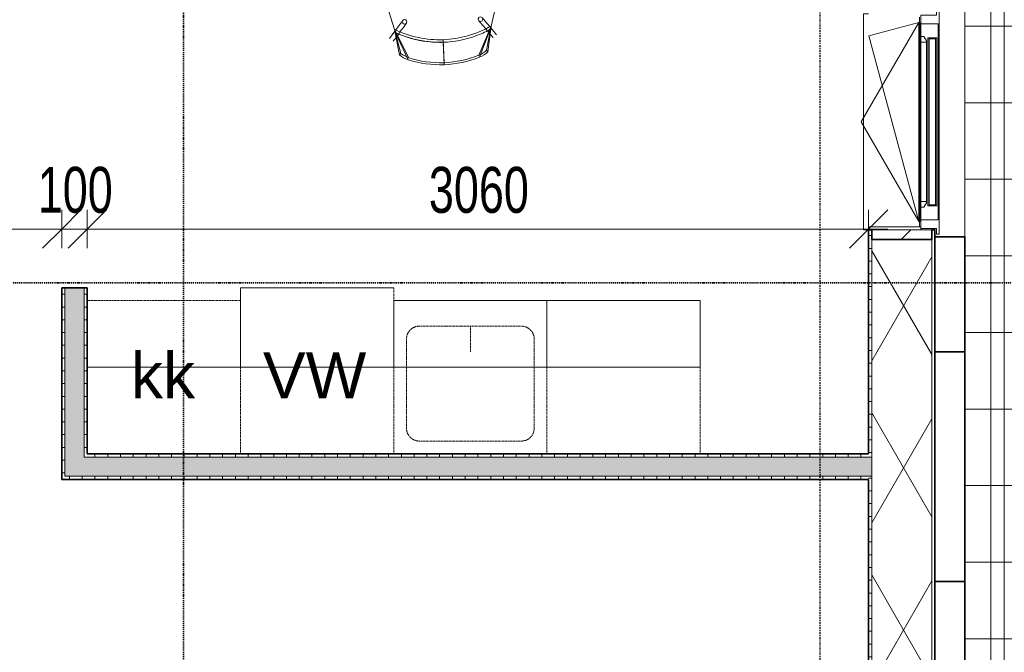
# Model space of a CAD drawing. Header units: millimetres. Extents: x -80560 to 110805, y -11020 to 52719.
# Tile 107 of 145: x 74960 to 78816, y 22772 to 25250. Entities that reach past the tile are written whole.
import ezdxf

# ---------------------------------------------------------------- set-up
doc = ezdxf.new("R2010")
doc.units = ezdxf.units.MM
for name, pattern in [('CENTER2', [20, 8, -4, 4, -4]), ('DASHDOT2', [8, 4, -2, 0, -2]), ('DASHED2', [6, 4, -2]), ('DASHED2-1', [3, 2, -1])]:
    doc.linetypes.add(name, pattern=pattern)
for name, color, linetype, lineweight in [('A-ANNO-DIMS', 211, 'Continuous', 9), ('A-ANNO-DIMS-100', 211, 'Continuous', 9), ('A-ANNO-NOTE', 131, 'Continuous', 18), ('A-FLOR', 192, 'Continuous', 18), ('A-FLOR-OVHD', 1, 'DASHED2-1', 18), ('A-FLOR-PATT', 8, 'Continuous', 18), ('A-GENM', 13, 'Continuous', 18), ('A-GLAZ', 151, 'Continuous', 18), ('A-GLAZ-SILL', 1, 'Continuous', 18), ('A-WALL', 113, 'Continuous', 35), ('A-WALL-PATT', 111, 'Continuous', 35), ('G-ANNO-SYMB', 111, 'Continuous', 9), ('I-FURN', 30, 'Continuous', 18), ('I-WALL', 2, 'Continuous', 18), ('Q-CASE', 31, 'Continuous', 18), ('S-GRID', 1, 'Continuous', 9)]:
    doc.layers.add(name, color=color, linetype=linetype, lineweight=lineweight)
doc.styles.add('Arial', font='arial.ttf', dxfattribs={"height": 180})
doc.styles.add('Arial_5', font='arial.ttf', dxfattribs={"width": 0.7, "height": 180})
doc.dimstyles.new('n3o_1_8_3', dxfattribs={"dimscale": 304.8, "dimtxt": 183.646692, "dimasz": 0.492126, "dimexe": 0.246063, "dimexo": 0.0625, "dimgap": 0.032808, "dimtad": 1, "dimdec": 0, "dimdsep": 46, "dimtxsty": 'Arial_5', "dimblk1": 'OBLIQUE', "dimblk2": 'OBLIQUE', "dimsah": 1, "dimcen": 0.09, "dimdle": 0.246063, "dimazin": 0, "dimtfac": 1, "dimtdec": 4, "dimtix": 1, "dimtmove": 0, "dimatfit": 3, "dimfxl": 0.246063, "dimfxlon": 1, "dimtvp": 1, "dimtolj": 1, "dimtzin": 0, "dimarcsym": 2})
pattern_1 = [(90, (76704.57, 23450), (-50, -1e-13), [])]
pattern_2 = [(0, (75124.82, 23875), (0, 50), [])]

# ---------------------------------------------------------------- blocks, each defined once
blk = doc.blocks.new('merk 900 draaikiep - std-30819372-DO_03 derde verdieping')
at = {"layer": 'A-GLAZ'}
for p, q in [((-362, 0), (-440, 0)), ((-440, 0), (-440, -10)), ((-362, -4), (-362, 0)), ((440, 0), (362, 0)), ((362, 0), (362, -4)), ((440, -10), (440, 0)), ((-440, -10), (-418, -10)), ((-418, -10), (-418, -72)), ((-384, -72), (-384, -4)), ((-384, -4), (-362, -4)), ((362, -4), (384, -4)), ((384, -4), (384, -72)), ((418, -72), (418, -10)), ((418, -10), (440, -10)), ((-418, -72), (-384, -72)), ((384, -72), (418, -72))]:
    blk.add_line(p, q, dxfattribs=at)
at = {"layer": 'A-GLAZ-SILL'}
for p, q in [((362, 0), (-362, 0)), ((362, -4), (-362, -4)), ((-334, -72), (-384, -72)), ((384, -72), (334, -72))]:
    blk.add_line(p, q, dxfattribs=at)
blk = doc.blocks.new('NLRS_41_GM_WPB_spouwlat-SH_generiek_ISR - 235x38-V216-DO_03 derde verdieping')
at = {"layer": 'A-GENM'}
h = blk.add_hatch(dxfattribs=at)
h.set_pattern_fill('FP_56', color=256, style=0, pattern_type=2)
h.set_pattern_definition([(45, (0, 0), (-141.42136, 141.42136), [])])
h.paths.add_polyline_path([(53637, 24389), (53637, 24427), (53402, 24427), (53403.1, 24389)], flags=0)
for p, q in [((53402, 24427), (53402, 24389)), ((53637, 24427), (53402, 24427)), ((53637, 24389), (53637, 24427)), ((53402, 24389), (53637, 24389))]:
    blk.add_line(p, q, dxfattribs=at)
blk = doc.blocks.new('41_dagkanten_SH_generiek_ISR - 12x204_5-V219-DO_03 derde verdieping')
at = {"layer": 'A-GENM'}
for p, q in [((53594, 24439), (53389.5, 24439)), ((53389.5, 24439), (53389.5, 24427)), ((53389.5, 24427), (53594, 24427)), ((53594, 24427), (53594, 24432))]:
    blk.add_line(p, q, dxfattribs=at)
blk = doc.blocks.new('82_FU_EHA_Small table-4 chairs - 3D-V220-DO_03 derde verdieping')
at = {"layer": 'I-FURN'}
for p, q in [((-106.5, 710.4), (-82.2, 625.8)), ((-104.3, 702.7), (-79.5, 616.2)), ((115, 623.2), (33.8, 717.3)), ((34.3, 725.3), (108, 634.7)), ((68.5, 708.1), (72.4, 715.1)), ((68.5, 708.1), (115, 623.2)), ((115, 623.2), (72.4, 715.1)), ((108.8, 669), (101.8, 651.8)), ((112.1, 629.5), (125.4, 662.2)), ((-260.9, 619.1), (-253.9, 615.2)), ((-260.9, 619.1), (-248, 518.9)), ((-248.2, 532.4), (-233.8, 648.3)), ((-229.1, 641.8), (-248, 518.9)), ((91.2, 626.1), (81.1, 601.3)), ((95.3, 636.1), (91.2, 626.1)), ((99.1, 645.3), (95.3, 636.1)), ((97.4, 593.7), (109.8, 623.8)), ((101.8, 651.8), (99.3, 645.8)), ((108, 634.7), (115, 623.2)), ((115, 623.2), (108, 634.7)), ((108, 634.7), (109.9, 631.6)), ((109.8, 623.8), (110.9, 626.6)), ((109.9, 631.6), (115, 623.2)), ((142.1, 578.8), (115, 623.2)), ((115, 623.2), (142.1, 578.8)), ((-253.9, 615.2), (-248, 518.9)), ((80.7, 600.5), (75.8, 588.3)), ((92.4, 581.5), (97.4, 593.7)), ((-277.5, 546.4), (-248.9, 525.9)), ((-252.1, 550.3), (-267, 561)), ((-239.3, 541.1), (-252.1, 550.3)), ((-229.5, 534), (-238.2, 540.3)), ((-248, 518.9), (-248.2, 532.4)), ((-248.2, 532.4), (-248, 518.9)), ((-248.1, 526.2), (-248.2, 532.4)), ((-248, 518.9), (-248.1, 526.2)), ((-248, 518.9), (-247.4, 466.9)), ((-247.4, 466.9), (-248, 518.9)), ((-246.1, 523.8), (-243.9, 522.3)), ((-243.9, 522.3), (-217.4, 503.2)), ((-207.7, 518.4), (-229.5, 534)), ((-217.4, 503.2), (-206.8, 495.6)), ((-196.3, 510.2), (-206.9, 517.9)), ((143.3, 353.2), (153.4, 345.9)), ((164.5, 360.2), (153.8, 367.8)), ((215.5, 323.5), (164.5, 360.2)), ((153.4, 345.9), (205.2, 308.7)), ((224.6, 317), (218.4, 321.4)), ((-145.4, 281.9), (-150.4, 269.7)), ((-133.7, 262.9), (-128.7, 275)), ((206.1, 308.1), (214.1, 302.4)), ((-150.4, 269.7), (-175.1, 209.4)), ((-152.8, 216.3), (-133.7, 262.9)), ((-175.5, 208.3), (-178.4, 201.2)), ((-161.8, 194.4), (-158, 203.5)), ((-157.6, 204.5), (-153.2, 215.4)), ((-802.3, 77.3), (-693.4, 119.2)), ((-680.3, 122.4), (-794.9, 74.3)), ((-680.3, 122.4), (-780.6, 110.6)), ((-680.3, 122.4), (-775.1, 104.7)), ((-711.7, 118.7), (-725.7, 130.6)), ((-714.1, 144.3), (-687.2, 121.5)), ((-699.6, 108.5), (-711.7, 118.7)), ((-680.3, 122.4), (-693.4, 119.2)), ((-693.4, 119.2), (-686.6, 120.9)), ((-693.4, 119.2), (-687.3, 120.7)), ((-687.3, 120.7), (-680.3, 122.4)), ((-686.6, 120.9), (-680.3, 122.4)), ((-684.6, 119.3), (-682.5, 117.6)), ((-682.5, 117.6), (-658.8, 97.4)), ((-629.6, 134.4), (-679.7, 122.5)), ((-679.7, 122.5), (-629.6, 134.4)), ((-414.9, 87.9), (-364.2, 125)), ((-361.4, 127.1), (-355.2, 131.7)), ((-344.5, 117.1), (-352.5, 111.3)), ((344.5, 117.1), (352.5, 111.3)), ((361.4, 127.1), (355.2, 131.7)), ((414.9, 87.9), (362.3, 126.5)), ((680.3, 122.4), (629.6, 134.4)), ((629.6, 134.4), (680.3, 122.4)), ((682.5, 117.6), (658.8, 97.4)), ((794.9, 74.3), (680.3, 122.4)), ((775.1, 104.7), (680.3, 122.4)), ((680.3, 122.4), (686.6, 120.9)), ((780.6, 110.6), (680.3, 122.4)), ((693.4, 119.2), (680.3, 122.4)), ((680.3, 122.4), (687.3, 120.7)), ((684.6, 119.3), (682.5, 117.6)), ((686.6, 120.9), (693.4, 119.2)), ((714.1, 144.3), (687.2, 121.5)), ((687.3, 120.7), (693.4, 119.2)), ((693.4, 119.2), (802.3, 77.3)), ((699.6, 108.5), (711.7, 118.7)), ((711.7, 118.7), (725.7, 130.6)), ((-775.1, 104.7), (-780.6, 110.6)), ((-690.4, 100.7), (-698.6, 107.6)), ((-680.8, 92.5), (-690.4, 100.7)), ((-670, 83.3), (-679.7, 91.6)), ((-659.3, 74.2), (-669.3, 82.7)), ((-657.7, 96.5), (-647.7, 88)), ((-425.4, 80.1), (-414.9, 87.9)), ((-353.4, 110.7), (-404.2, 73.4)), ((353.4, 110.7), (404.2, 73.4)), ((425.4, 80.1), (414.9, 87.9)), ((657.7, 96.5), (647.7, 88)), ((659.3, 74.2), (669.3, 82.7)), ((670, 83.3), (690.4, 100.7)), ((690.4, 100.7), (698.6, 107.6)), ((780.6, 110.6), (775.1, 104.7)), ((-404.2, 73.4), (-414.8, 65.6)), ((404.2, 73.4), (414.8, 65.6)), ((-743.9, -64.4), (-831.8, -61.3)), ((-733.9, -64.7), (-823.9, -61.6)), ((823.9, -61.6), (733.9, -64.7)), ((831.8, -61.3), (743.9, -64.4)), ((-712.8, -248.2), (-812.2, -201.5)), ((-804.6, -199.1), (-693.6, -255.2)), ((-793.1, -236), (-787.2, -230.6)), ((-693.6, -255.2), (-787.2, -230.6)), ((-702.2, -232.8), (-680.6, -216.9)), ((-679.7, -216.3), (-669.3, -208.6)), ((-669.2, -230.9), (-678.7, -237.9)), ((-658.7, -223.1), (-669.2, -230.9)), ((-426.4, -239.5), (-436.4, -231)), ((-424.8, -217.3), (-414.8, -225.8)), ((-414.8, -225.8), (-366.7, -266.6)), ((414.8, -225.8), (366.7, -266.6)), ((424.8, -217.3), (414.8, -225.8)), ((426.4, -239.5), (436.4, -231)), ((658.7, -223.1), (669.2, -230.9)), ((669.2, -230.9), (695.5, -250.2)), ((679.9, -216.4), (669.3, -208.6)), ((702.2, -232.8), (680.6, -216.9)), ((693.6, -255.2), (804.6, -199.1)), ((787.2, -230.6), (693.6, -255.2)), ((812.2, -201.5), (706.5, -251.1)), ((787.2, -230.6), (793.1, -236)), ((-793.1, -236), (-693.6, -255.2)), ((-739.6, -260.2), (-724.6, -249.2)), ((-700.5, -253.8), (-728.9, -274.7)), ((-724.6, -249.2), (-710.9, -239.1)), ((-706.5, -251.1), (-712.8, -248.2)), ((-710.9, -239.1), (-702.2, -232.8)), ((-699.7, -253.2), (-706.5, -251.1)), ((-706.5, -251.1), (-693.6, -255.2)), ((-703.1, -252.2), (-706.5, -251.1)), ((-693.6, -255.2), (-703.1, -252.2)), ((-693.6, -255.2), (-699.7, -253.2)), ((-695.5, -250.2), (-697.9, -252)), ((-679.7, -238.6), (-695.5, -250.2)), ((-693.6, -255.2), (-644, -270.7)), ((-644, -270.7), (-693.6, -255.2)), ((-378.5, -280.1), (-426.4, -239.5)), ((-365.8, -267.3), (-358.4, -273.6)), ((-174.8, -255.7), (-169.9, -261.6)), ((-167.7, -264.3), (-127.9, -313)), ((-154.6, -251.9), (-160.8, -244.3)), ((-113.9, -301.6), (-153.9, -252.7)), ((223.5, -246), (186.8, -294.2)), ((199.6, -307.1), (239.1, -255.2)), ((230.1, -237.3), (224.2, -245.1)), ((239.8, -254.3), (243.1, -250)), ((243.1, -250), (244.4, -248.2)), ((365.8, -267.3), (358.4, -273.6)), ((378.5, -280.1), (426.4, -239.5)), ((644, -270.7), (693.6, -255.2)), ((693.6, -255.2), (644, -270.7)), ((693.6, -255.2), (793.1, -236)), ((693.6, -255.2), (706.5, -251.1)), ((703.1, -252.2), (693.6, -255.2)), ((699.7, -253.2), (693.6, -255.2)), ((695.5, -250.2), (697.9, -252)), ((706.5, -251.1), (699.7, -253.2)), ((700.5, -253.8), (728.9, -274.7)), ((710.9, -239.1), (702.2, -232.8)), ((706.5, -251.1), (703.1, -252.2)), ((724.6, -249.2), (710.9, -239.1)), ((739.6, -260.2), (724.6, -249.2)), ((-370, -287.4), (-375.8, -282.4)), ((-105.6, -311.7), (-113.9, -301.6)), ((185.3, -296.2), (177.4, -306.6)), ((186.8, -294.2), (185.3, -296.2)), ((191.7, -317.5), (199.6, -307.1)), ((370, -287.4), (375.8, -282.4)), ((-127.9, -313), (-119.6, -323.1)), ((-162.9, -529.9), (-148.2, -579.8)), ((-148.2, -579.8), (-162.9, -529.9)), ((229.5, -573.1), (242.4, -522.7)), ((242.4, -522.7), (229.5, -573.1)), ((-123.5, -555.9), (-143.3, -581.8)), ((-126, -588.8), (-109.8, -567.5)), ((-115.6, -545.4), (-123.5, -555.9)), ((-109.2, -566.8), (-101.3, -556.3)), ((179.4, -686.9), (229.5, -573.1)), ((181.7, -551.3), (190, -561.4)), ((190.6, -562.1), (207.6, -582.9)), ((204, -550), (195.7, -539.9)), ((224.6, -575.2), (204, -550)), ((210.2, -667.6), (229.5, -573.1)), ((216, -673.2), (229.5, -573.1)), ((226.3, -577.3), (224.6, -575.2)), ((229.5, -573.1), (226.1, -586.2)), ((226.1, -586.2), (229.5, -573.1)), ((229.5, -573.1), (227.7, -580.1)), ((-147, -586.7), (-168.3, -614.8)), ((-154, -625.7), (-142.8, -610.9)), ((-148.2, -579.8), (-130.8, -679.6)), ((-148.2, -579.8), (-94.1, -691.8)), ((-125.3, -673.9), (-148.2, -579.8)), ((-144.4, -592.8), (-148.2, -579.8)), ((-148.2, -579.8), (-144.4, -592.8)), ((-145.4, -589.3), (-148.2, -579.8)), ((-144.4, -592.8), (-145.4, -589.3)), ((-143.3, -581.8), (-145.1, -584.2)), ((-96.7, -699.3), (-144.4, -592.8)), ((-142.8, -610.9), (-132.5, -597.4)), ((-132.5, -597.4), (-126, -588.8)), ((223.6, -592.5), (182.3, -694.3)), ((207.6, -582.9), (214.4, -591.2)), ((215.3, -592.2), (225.3, -604.4)), ((226.1, -586.2), (223.6, -592.5)), ((225.3, -604.4), (236.9, -618.7)), ((227.7, -580.1), (226.1, -586.2)), ((250.9, -607.3), (228.5, -580)), ((43.1, -713.4), (41.5, -623.4)), ((43.2, -721.4), (41.7, -633.4)), ((-125.3, -673.9), (-130.8, -679.6)), ((216, -673.2), (210.2, -667.6))]:
    blk.add_line(p, q, dxfattribs=at)
for centre, radius, start, end in [((10.8, 308.7), 418.4, 106.2776, 125.7657), ((10.8, 308.7), 410.4, 106.2826, 125.7657), ((7.2, 307.7), 418.4, 86.2826, 105.7707), ((7.2, 307.7), 410.4, 86.2826, 105.7657), ((27.8, 624.5), 93, 64.0018, 86.2826), ((27.8, 624.5), 101, 63.7657, 86.2826), ((-174.8, 566.3), 101, 125.7657, 148.4999), ((-174.8, 566.3), 93, 125.7657, 148.2826), ((35.6, 222.2), 420.4, 106.2764, 123.7287), ((35.6, 222.2), 420.4, 106.2764, 123.7287), ((35.6, 222.2), 420.4, 106.2764, 115.0025), ((32, 221.2), 420.4, 79.7399, 105.7719), ((32, 221.2), 420.4, 79.7399, 105.7719), ((32, 221.2), 420.4, 79.7399, 105.7719), ((32, 221.2), 410.4, 78.3338, 105.7657), ((35.6, 222.2), 410.4, 106.2826, 133.7146), ((35.6, 222.2), 420.4, 115.0025, 123.7287), ((84.1, 584.9), 9, 16.0242, 196.0242), ((84.1, 584.9), 9, 196.0242, 16.0242), ((-633.8, 105.6), 908.8, 17.6731, 31.3747), ((-633.8, 105.6), 908.8, 17.6731, 31.3747), ((35.6, 222.2), 420.4, 123.8763, 132.3112), ((35.6, 222.2), 420.4, 123.8763, 132.3112), ((35.6, 222.2), 420.4, 123.8763, 132.3112), ((-201.5, 502.9), 9, 16.0242, 196.0242), ((-201.5, 502.9), 9, 196.0242, 16.0242), ((661.3, 477.6), 908.8, 180.6736, 193.298), ((661.3, 477.6), 908.8, 180.6736, 193.298), ((0, 0), 350, 360, 180), ((0, 0), 350, 0, 180), ((148.6, 360.5), 9, 16.0242, 196.0242), ((148.6, 360.5), 9, 196.0242, 16.0242), ((161.5, 365.4), 72.5, 315.1885, 12.8598), ((161.5, 365.4), 72.5, 315.1885, 12.8598), ((151.1, 367.8), 81.7, 295.7235, 319.1022), ((151.1, 367.8), 81.7, 295.7235, 319.1022), ((-137.1, 278.5), 9, 157.7337, 196.0242), ((-137.1, 278.5), 9, 196.0242, 16.0242), ((-137.1, 278.5), 9, 16.0242, 157.7337), ((-326.8, 1496.7), 1307.6, 285.7918, 292.9461), ((-326.8, 1496.7), 1307.6, 285.7918, 292.9461), ((151.1, 367.8), 81.7, 293.1984, 295.7235), ((151.1, 367.8), 81.7, 293.1984, 295.7235), ((661.3, 477.6), 908.8, 193.298, 194.3752), ((661.3, 477.6), 908.8, 193.298, 194.3752), ((-150.6, 275.8), 72.5, 199.1885, 256.8598), ((-150.6, 275.8), 72.5, 199.1885, 256.8598), ((-337, 1493.7), 1307.6, 279.1022, 286.2565), ((-337, 1493.7), 1307.6, 279.1022, 286.2565), ((-143.1, 283.3), 81.7, 252.9461, 279.1022), ((-143.1, 283.3), 81.7, 252.9461, 279.1022), ((-420.2, -749.9), 908.8, 89.6248, 103.3264), ((-420.2, -749.9), 908.8, 94.192, 98.7592), ((-420.2, -749.9), 908.8, 89.6248, 94.192), ((-420.8, 86.6), 72.5, 27.1402, 84.8115), ((-420.8, 86.6), 72.5, 70.3937, 84.8115), ((-420.8, 86.6), 72.5, 27.1402, 70.3937), ((420.8, 86.6), 72.5, 95.1885, 152.8598), ((420.8, 86.6), 72.5, 95.1885, 152.8598), ((420.2, -749.9), 908.8, 76.6736, 90.3752), ((420.2, -749.9), 908.8, 76.6736, 90.3752), ((-323.8, -81.1), 410.4, 150.2854, 177.7174), ((-323.8, -81.1), 420.4, 151.6888, 160.1237), ((-323.8, -81.1), 420.4, 151.6888, 160.1237), ((-323.8, -81.1), 420.4, 151.6888, 160.1237), ((-420.2, -749.9), 908.8, 98.7592, 103.3264), ((-426.3, 77.5), 81.7, 4.8978, 31.0539), ((-426.3, 77.5), 81.7, 4.8978, 31.0539), ((426.3, 77.5), 81.7, 148.9461, 175.1022), ((426.3, 77.5), 81.7, 148.9461, 175.1022), ((323.8, -81.1), 410.4, 2.2826, 29.7146), ((323.8, -81.1), 420.4, 19.8763, 28.3112), ((323.8, -81.1), 420.4, 19.8763, 28.3112), ((323.8, -81.1), 420.4, 19.8763, 28.3112), ((-413.7, -77.9), 418.4, 158.2343, 177.7224), ((-708.6, 39.8), 101, 135.5001, 158.2343), ((-708.6, 39.8), 93, 135.7174, 158.2343), ((-653.5, 81.1), 9, 147.9758, 267.9758), ((-653.5, 81.1), 9, 87.9758, 147.9758), ((-653.5, 81.1), 9, 267.9758, 49.6854), ((-653.5, 81.1), 9, 49.6854, 87.9758), ((-420.1, 72.9), 9, 87.9758, 267.9758), ((-420.1, 72.9), 9, 267.9758, 87.9758), ((-1647.7, -27.1), 1307.6, 4.039, 4.8978), ((-1647.7, -27.1), 1307.6, 4.039, 4.8978), ((1647.7, -27.1), 1307.6, 175.1022, 175.961), ((1647.7, -27.1), 1307.6, 175.1022, 175.961), ((420.1, 72.9), 9, 92.0242, 152.0242), ((420.1, 72.9), 9, 53.7337, 92.0242), ((420.1, 72.9), 9, 32.0242, 53.7337), ((420.1, 72.9), 9, 332.0242, 32.0242), ((653.5, 81.1), 9, 92.0242, 272.0242), ((653.5, 81.1), 9, 91.0114, 92.0242), ((653.5, 81.1), 9, 272.0242, 91.0114), ((708.6, 39.8), 93, 21.7657, 44.2826), ((708.6, 39.8), 101, 21.7657, 44.4999), ((413.7, -77.9), 418.4, 2.2776, 21.7657), ((-413.7, -77.9), 410.4, 158.2343, 177.7174), ((-323.8, -81.1), 420.4, 160.2713, 177.7236), ((-323.8, -81.1), 420.4, 160.2713, 177.7236), ((-323.8, -81.1), 420.4, 160.2713, 177.7236), ((-1647.7, -27.1), 1307.6, 357.9125, 4.039), ((-1647.7, -27.1), 1307.6, 357.9125, 4.039), ((1647.7, -27.1), 1307.6, 175.961, 182.0875), ((1647.7, -27.1), 1307.6, 175.961, 182.0875), ((420.1, 72.9), 9, 152.0242, 272.0242), ((420.1, 72.9), 9, 272.0242, 332.0242), ((323.8, -81.1), 420.4, 2.2764, 19.7287), ((323.8, -81.1), 420.4, 2.2764, 19.7287), ((323.8, -81.1), 420.4, 2.2764, 19.7287), ((413.7, -77.9), 410.4, 2.2826, 21.7657), ((0, 0), 350, 180, 360), ((0, 0), 20, 63.5458, 180), ((0, 0), 20, 180, 240), ((0, 0), 20, 360, 60), ((0, 0), 350, 180, 360), ((0, 0), 20, 243.5458, 360), ((-413.6, -74.2), 418.4, 178.2293, 197.7174), ((-413.6, -74.2), 410.4, 178.2343, 197.7174), ((-323.7, -77.4), 420.4, 178.2281, 186.5104), ((-323.7, -77.4), 420.4, 178.2281, 186.5104), ((-323.7, -77.4), 420.4, 178.2281, 204.2601), ((-323.7, -77.4), 410.4, 178.2343, 205.6662), ((-1647.7, -27.1), 1307.6, 357.7435, 357.9125), ((-1647.7, -27.1), 1307.6, 357.7435, 357.9125), ((1647.7, -27.1), 1307.6, 182.0875, 182.2565), ((1647.7, -27.1), 1307.6, 182.0875, 182.2565), ((323.7, -77.4), 410.4, 334.3338, 1.7657), ((323.7, -77.4), 420.4, 335.7399, 1.7719), ((323.7, -77.4), 420.4, 353.4896, 1.7719), ((323.7, -77.4), 420.4, 353.4896, 1.7719), ((413.6, -74.2), 410.4, 342.2826, 1.7657), ((413.6, -74.2), 418.4, 342.2826, 1.7707), ((-1648.1, -37.7), 1307.6, 351.0539, 358.2082), ((-1648.1, -37.7), 1307.6, 351.0539, 358.2082), ((1648.1, -37.7), 1307.6, 181.7918, 188.9461), ((1648.1, -37.7), 1307.6, 181.7918, 188.9461), ((-323.7, -77.4), 420.4, 186.5163, 204.2601), ((-323.7, -77.4), 420.4, 186.5163, 204.2601), ((323.7, -77.4), 420.4, 335.7399, 353.4837), ((323.7, -77.4), 420.4, 335.7399, 353.0458), ((323.7, -77.4), 420.4, 353.0458, 353.4837), ((-716, -170.8), 101, 197.7174, 220.2343), ((-716, -170.8), 93, 197.7174, 219.9982), ((-664, -215.9), 9, 126.2663, 207.9758), ((-664, -215.9), 9, 207.9758, 267.9758), ((-664, -215.9), 9, 87.9758, 126.2663), ((-664, -215.9), 9, 267.9758, 306.2663), ((-664, -215.9), 9, 27.9758, 87.9758), ((-664, -215.9), 9, 306.2663, 327.9758), ((-664, -215.9), 9, 327.9758, 27.9758), ((-430.6, -224.1), 9, 87.9758, 267.9758), ((-430.6, -224.1), 9, 267.9758, 87.9758), ((52.5, -1537.9), 1307.6, 90.7918, 97.9461), ((52.5, -1537.9), 1307.6, 90.7918, 97.9461), ((63.1, -1537.7), 1307.6, 86.0619, 91.2565), ((63.1, -1537.7), 1307.6, 86.0619, 91.2565), ((430.6, -224.1), 9, 92.0242, 272.0242), ((430.6, -224.1), 9, 272.0242, 92.0242), ((664, -215.9), 9, 92.0242, 212.0242), ((664, -215.9), 9, 212.0242, 272.0242), ((664, -215.9), 9, 332.0242, 92.0242), ((664, -215.9), 9, 272.0242, 332.0242), ((716, -170.8), 93, 320.0018, 342.2826), ((716, -170.8), 101, 319.7657, 342.2826), ((-437.1, -228.4), 81.7, 324.8978, 351.0539), ((-437.1, -228.4), 81.7, 324.8978, 337.9758), ((-437.1, -228.4), 81.7, 337.9758, 351.0539), ((-126.3, -318.8), 72.5, 120.1885, 157.0017), ((-126.3, -318.8), 72.5, 134.6063, 149.0242), ((-126.3, -318.8), 72.5, 120.1885, 134.6063), ((-116.9, -323.8), 81.7, 97.9461, 124.1022), ((-116.9, -323.8), 81.7, 111.0242, 124.1022), ((-116.9, -323.8), 81.7, 97.9461, 111.0242), ((63.1, -1537.7), 1307.6, 84.1022, 86.039), ((63.1, -1537.7), 1307.6, 84.1022, 86.039), ((189.1, -318.4), 81.7, 57.9461, 84.1022), ((189.1, -318.4), 81.7, 57.9461, 84.1022), ((198.3, -313), 72.5, 55.5155, 61.0516), ((198.3, -313), 72.5, 55.5155, 61.0516), ((198.3, -313), 72.5, 4.1885, 55.5155), ((198.3, -313), 72.5, 4.1885, 55.5155), ((437.1, -228.4), 81.7, 188.9461, 215.1022), ((437.1, -228.4), 81.7, 188.9461, 215.1022), ((-372.6, 596.6), 908.8, 252.6253, 266.3269), ((-372.6, 596.6), 908.8, 252.6253, 257.1925), ((-372.6, 596.6), 908.8, 257.1925, 266.3269), ((-432.2, -237.8), 72.5, 271.1402, 328.8115), ((-432.2, -237.8), 72.5, 271.1402, 328.8115), ((-126.3, -318.8), 72.5, 157.0017, 177.8598), ((-126.3, -318.8), 72.5, 157.0017, 177.8598), ((-126.3, -318.8), 72.5, 149.0242, 157.0017), ((-112.6, -317.4), 9, 1.0242, 181.0242), ((184.5, -312.1), 9, 142.7337, 181.0242), ((184.5, -312.1), 9, 121.0242, 142.7337), ((184.5, -312.1), 9, 61.0242, 121.0242), ((184.5, -312.1), 9, 1.0242, 61.0242), ((-638.1, -297.8), 908.8, 345.6736, 359.3752), ((-638.1, -297.8), 908.8, 354.808, 359.3752), ((432.2, -237.8), 72.5, 211.1885, 268.8598), ((432.2, -237.8), 72.5, 211.1885, 268.8598), ((372.6, 596.6), 908.8, 273.6731, 287.3747), ((372.6, 596.6), 908.8, 273.6731, 287.3747), ((709, -273.7), 908.8, 182.6731, 196.3747), ((709, -273.7), 908.8, 182.6731, 196.3747), ((-112.6, -317.4), 9, 181.0242, 219.3146), ((-112.6, -317.4), 9, 227.9733, 1.0242), ((184.5, -312.1), 9, 181.0242, 322.7337), ((184.5, -312.1), 9, 322.7337, 1.0242), ((-638.1, -297.8), 908.8, 350.2408, 354.808), ((-638.1, -297.8), 908.8, 345.6736, 350.2408), ((188.7, -545.6), 9, 1.0242, 181.0242), ((-108.4, -550.9), 9, 1.0242, 181.0242), ((-108.4, -550.9), 9, 181.0242, 241.0242), ((-108.4, -550.9), 9, 241.0242, 301.0242), ((-108.4, -550.9), 9, 301.0242, 322.7337), ((-108.4, -550.9), 9, 322.7337, 1.0242), ((32.3, -213.1), 410.4, 271.2826, 298.7146), ((188.7, -545.6), 9, 181.0242, 219.3146), ((188.7, -545.6), 9, 219.3146, 241.0242), ((188.7, -545.6), 9, 241.0242, 301.0242), ((188.7, -545.6), 9, 301.0242, 1.0242), ((36, -213), 410.4, 243.3338, 270.7657), ((36, -213), 420.4, 244.7399, 270.7719), ((36, -213), 420.4, 244.7399, 270.7719), ((36, -213), 420.4, 244.7399, 270.7719), ((32.3, -213.1), 420.4, 271.2764, 288.7287), ((32.3, -213.1), 420.4, 271.2764, 288.7287), ((32.3, -213.1), 420.4, 271.2764, 288.7287), ((32.3, -213.1), 420.4, 288.8763, 297.3112), ((32.3, -213.1), 420.4, 288.8763, 297.3112), ((32.3, -213.1), 420.4, 288.8763, 297.3112), ((-64.3, -603.7), 101, 228.7657, 251.2826), ((-64.3, -603.7), 93, 229.0018, 251.2826), ((37.6, -303), 410.4, 251.2826, 270.7657), ((33.9, -303.1), 410.4, 271.2826, 290.7657), ((146.5, -599.9), 93, 290.7657, 313.2826), ((146.5, -599.9), 101, 290.7657, 313.4999), ((37.6, -303), 418.4, 251.2826, 270.7707), ((33.9, -303.1), 418.4, 271.2776, 290.7657)]:
    blk.add_arc(centre, radius, start, end, dxfattribs=at)
blk = doc.blocks.new('73_n3o_keukenkasten_symbolisch - vaatwasser 600x650x2000-31955070-DO_03 derde verdieping')
at = {"layer": 'Q-CASE', "linetype": 'DASHED2'}
for p, q in [((-300, 600), (-300, 650)), ((-300, 650), (300, 650)), ((300, 650), (-300, 650)), ((-300, 650), (-300, 340)), ((300, 650), (300, 600)), ((300, 340), (300, 650)), ((-300, 340), (-300, 600)), ((300, 600), (300, 340)), ((-300, 0), (-300, 340)), ((-300, 340), (-300, 0)), ((300, 340), (300, 0)), ((300, 0), (300, 340)), ((300, 0), (-300, 0)), ((-300, 0), (300, 0)), ((180, 0), (300, 0))]:
    blk.add_line(p, q, dxfattribs=at)
blk = doc.blocks.new('73_n3o_keukenkasten_symbolisch - gootsteen 600x600x900-11548098-DO_03 derde verdieping')
at = {"layer": 'Q-CASE', "linetype": 'DASHED2'}
for p, q in [((300, 600), (-300, 600)), ((-300, 600), (-300, 340)), ((-300, 340), (-300, 600)), ((-300, 600), (300, 600)), ((300, 340), (300, 600)), ((300, 600), (300, 340)), ((-200, 500), (200, 500)), ((0, 500), (0, 400)), ((-250, 450), (-250, 340)), ((250, 450), (250, 340)), ((-300, 340), (-300, 0)), ((-300, 0), (-300, 340)), ((-250, 340), (-250, 100)), ((250, 340), (250, 100)), ((300, 0), (300, 340)), ((300, 340), (300, 0)), ((-200, 50), (200, 50)), ((300, 0), (-300, 0)), ((-300, 0), (300, 0)), ((-300, 0), (300, 0)), ((300, 0), (-300, 0))]:
    blk.add_line(p, q, dxfattribs=at)
for centre, start, end in [((-200, 450), 90, 180), ((200, 450), 0, 90), ((-200, 100), 180, 270), ((200, 100), 270, 0)]:
    blk.add_arc(centre, 50, start, end, dxfattribs=at)
blk = doc.blocks.new('73_n3o_keukenkasten_symbolisch - koelkast 600x600x900-11547080-DO_03 derde verdieping')
at = {"layer": 'Q-CASE', "linetype": 'DASHED2'}
for p, q in [((-300, 340), (-300, 600)), ((-300, 600), (300, 600)), ((-300, 600), (300, 600)), ((-300, 340), (-300, 600)), ((300, 600), (300, 340)), ((300, 600), (300, 340)), ((-300, 0), (-300, 340)), ((-300, 0), (-300, 340)), ((300, 340), (300, 0)), ((300, 340), (300, 0)), ((300, 0), (-300, 0)), ((-300, 0), (300, 0)), ((300, 0), (-300, 0)), ((300, 0), (-300, 0))]:
    blk.add_line(p, q, dxfattribs=at)
blk = doc.blocks.new('73_n3o_keukenkasten_symbolisch - onderkast 600x600x900-3909848-DO_03 derde verdieping')
at = {"layer": 'Q-CASE', "linetype": 'DASHED2'}
for p, q in [((300, 600), (-300, 600)), ((-300, 600), (-300, 340)), ((-300, 340), (-300, 600)), ((-300, 600), (300, 600)), ((300, 340), (300, 600)), ((300, 600), (300, 340)), ((-300, 340), (-300, 0)), ((-300, 0), (-300, 340)), ((300, 0), (300, 340)), ((300, 340), (300, 0)), ((300, 0), (-300, 0)), ((-300, 0), (300, 0)), ((-300, 0), (300, 0)), ((300, 0), (-300, 0))]:
    blk.add_line(p, q, dxfattribs=at)
blk = doc.blocks.new('73_n3o_keukenkasten_symbolisch - bovenkast 600x340x700-4875596-DO_03 derde verdieping')
at = {"layer": 'Q-CASE', "linetype": 'DASHED2'}
for p, q in [((300, 340), (-300, 340)), ((-300, 340), (-300, 0)), ((-300, 0), (-300, 340)), ((-300, 340), (300, 340)), ((300, 0), (300, 340)), ((300, 340), (300, 0)), ((300, 0), (-300, 0)), ((-300, 0), (300, 0)), ((-300, 0), (300, 0)), ((300, 0), (-300, 0))]:
    blk.add_line(p, q, dxfattribs=at)
blk = doc.blocks.new('31_n3o_RT72_raam binnensponning_771017_v3 - Type 1-33563407-DO_03 derde verdieping')
at = {"layer": 'A-GENM'}
for p, q in [((-372, -72), (-390, -72)), ((-390, -72), (-390, -76)), ((-390, -76), (-372.03, -76)), ((-372.03, -76), (-372, -72)), ((-372, -72), (-372.03, -76)), ((-372.03, -76), (372.03, -76)), ((372, -72), (-372, -72)), ((372.03, -76), (372, -72)), ((390, -72), (372, -72)), ((372, -72), (372.03, -76)), ((372.03, -76), (390, -76)), ((390, -76), (390, -72))]:
    blk.add_line(p, q, dxfattribs=at)
blk = doc.blocks.new('Mobility Plan Swing v2 - Mobility Plan Swing v2-33563420-DO_03 derde verdieping')
at = {"layer": 'A-GENM'}
for p, q in [((-390, 0), (0, 225.2)), ((-390, 0), (337.7, 195)), ((0, 225.2), (390, 0)), ((390, 0), (337.7, 195))]:
    blk.add_line(p, q, dxfattribs=at)
blk = doc.blocks.new('30_n3o_RT72_glas met glaslat - Type 1-33563412-DO_03 derde verdieping')
at = {"layer": 'A-GENM'}
for points in [[(329, -5), (-329, -5), (-329, -11), (329, -11)], [(329, -35), (-329, -35), (-329, -41), (329, -41)]]:
    blk.add_hatch(color=256, dxfattribs=at).paths.add_polyline_path(points, flags=0)
for p, q in [((-0.50292, 0), (0.50292, 0)), ((-329, -11), (-329, -5)), ((-329, -5), (329, -5)), ((329, -11), (-329, -11)), ((-329, -35), (-329, -11)), ((-329, -41), (-329, -35)), ((-329, -35), (329, -35)), ((-325, -11), (-325, -35)), ((325, -35), (325, -11)), ((329, -11), (329, -5)), ((329, -11), (329, -35)), ((329, -41), (329, -35)), ((329, -41), (-329, -41))]:
    blk.add_line(p, q, dxfattribs=at)
blk = doc.blocks.new('DPWP_30_n3o_RT72_glas met glaslat Frame1 - Type 1-33563415-DO_03 derde verdieping')
at = {"layer": 'A-GENM'}
for p, q in [((-334, -15), (-317.317, -5)), ((-334, -27), (-334, -15)), ((-312, -27), (-334, -27)), ((-317.317, -5), (-312, -5)), ((312, -5), (-312, -5)), ((-312, -5), (-312, -27)), ((312, -27), (-312, -27)), ((312, -5), (317.317, -5)), ((312, -27), (312, -5)), ((334, -27), (312, -27)), ((317.317, -5), (334, -15)), ((334, -15), (334, -27))]:
    blk.add_line(p, q, dxfattribs=at)
blk = doc.blocks.new('NLRS_42_GM_ISR_vensterbank_kunststeen-SH_generiek_ISR - 220x20-33891784-DO_03 derde verdieping')
at = {"layer": 'A-GENM'}
for p, q in [((-423, 199.5), (-423, 220)), ((-423, 220), (423, 220)), ((423, 220), (423, 199.5)), ((-390, 0), (-411, 0)), ((411, 0), (390, 0))]:
    blk.add_line(p, q, dxfattribs=at)
blk = doc.blocks.new('DIMBLOCK519-DO_03 derde verdieping')
at = {"layer": 'A-ANNO-DIMS-100'}
for p, q in [((73444.8, 24430.4), (73519.8, 24505.4)), ((73444.8, 24355.4), (73444.8, 24505.4)), ((75124.8, 24430.4), (75199.8, 24505.4)), ((75124.8, 24355.4), (75124.8, 24505.4)), ((73444.8, 24430.4), (73369.8, 24355.4)), ((73444.8, 24430.4), (75124.8, 24430.4)), ((73444.8, 24430.4), (73444.8, 24355.4)), ((75124.8, 24430.4), (75049.8, 24355.4)), ((75124.8, 24430.4), (75124.8, 24355.4))]:
    blk.add_line(p, q, dxfattribs=at)
at = {"layer": 'A-ANNO-DIMS-100', "color": 0, "insert": (74092.7, 24674), "char_height": 180, "width": 461.094, "attachment_point": 1, "line_spacing_factor": 0.941778, "style": 'Arial_5'}
blk.add_mtext('1680', dxfattribs=at)
blk = doc.blocks.new('_Oblique')
at = {"color": 0, "linetype": 'ByBlock', "lineweight": -2}
blk.add_line((-0.5, -0.5), (0.5, 0.5), dxfattribs=at)
blk = doc.blocks.new('DIMBLOCK520-DO_03 derde verdieping')
at = {"layer": 'A-ANNO-DIMS-100'}
for p, q in [((75124.8, 24430.4), (75199.8, 24505.4)), ((75124.8, 24355.4), (75124.8, 24505.4)), ((75224.8, 24430.4), (75299.8, 24505.4)), ((75224.8, 24355.4), (75224.8, 24505.4)), ((75124.8, 24430.4), (75049.8, 24355.4)), ((75124.8, 24430.4), (75224.8, 24430.4)), ((75124.8, 24430.4), (75124.8, 24355.4)), ((75224.8, 24430.4), (75149.8, 24355.4)), ((75224.8, 24430.4), (75224.8, 24355.4))]:
    blk.add_line(p, q, dxfattribs=at)
at = {"layer": 'A-ANNO-DIMS-100', "color": 0, "insert": (75030.7, 24674), "char_height": 180, "width": 345.821, "attachment_point": 1, "line_spacing_factor": 0.941778, "style": 'Arial_5'}
blk.add_mtext('100', dxfattribs=at)
blk = doc.blocks.new('DIMBLOCK521-DO_03 derde verdieping')
at = {"layer": 'A-ANNO-DIMS-100'}
for p, q in [((75224.8, 24430.4), (75299.8, 24505.4)), ((75224.8, 24355.4), (75224.8, 24505.4)), ((78284.3, 24430.4), (78359.3, 24505.4)), ((78284.3, 24505.4), (78284.3, 24355.4)), ((78284.3, 24430.4), (78284.3, 24505.4)), ((75224.8, 24430.4), (75149.8, 24355.4)), ((75224.8, 24430.4), (78359.3, 24430.4)), ((75224.8, 24430.4), (75224.8, 24355.4)), ((78284.3, 24430.4), (78209.3, 24355.4))]:
    blk.add_line(p, q, dxfattribs=at)
at = {"layer": 'A-ANNO-DIMS-100', "color": 0, "insert": (76562.4, 24674), "char_height": 180, "width": 461.094, "attachment_point": 1, "line_spacing_factor": 0.941778, "style": 'Arial_5'}
blk.add_mtext('3060', dxfattribs=at)

msp = doc.modelspace()

# ---------------------------------------------------------------- hatches: boundary and pattern name
at = {"layer": 'A-FLOR-PATT'}
h = msp.add_hatch(dxfattribs=at)
h.set_pattern_fill('FP_188', color=256, style=0, pattern_type=2)
h.set_pattern_definition([(270, (78462.32, 35125.25), (300, 2e-14), []), (0, (78462.32, 35125.25), (0, 300), [])])
h.paths.add_polyline_path([(83584, 22431), (83663.8, 22431), (83663.8, 47819.5), (73260.8, 47819.5), (73260.8, 35766), (78660.8, 35766), (78660.8, 22431), (82996.6, 22431)], flags=0)
h.paths.add_polyline_path([(83497.3, 22597.5), (78735.8, 22598.2), (78735.8, 22602.5), (83492.3, 22602.5), (83492.2, 47647.5), (73335.8, 47648.2), (73335.8, 47652.5), (83497.3, 47652.2), (83497.3, 22597.6)], flags=0)
at = {"layer": 'A-WALL-PATT', "lineweight": 18}
h = msp.add_hatch(dxfattribs=at)
h.set_pattern_fill('FP_2', color=256, style=0, pattern_type=2)
h.set_pattern_definition([(60, (24894.82, 0), (-274.963, 158.75), []), (120, (24894.82, 0), (-274.963, -158.75), [])])
h.paths.add_polyline_path([(78296.8, 9948), (78531.8, 9948), (78531.8, 11339), (78296.8, 11339), (78296.8, 9960.5)], flags=0)
h.paths.add_polyline_path([(78531.8, 12261), (78531.8, 12689), (78296.8, 12689), (78297.9, 12261)], flags=0)
h.paths.add_polyline_path([(78296.8, 15411), (78531.8, 15411), (78531.8, 16739), (78296.8, 16739), (78296.8, 16254.4)], flags=0)
h.paths.add_polyline_path([(78296.8, 17661), (78531.8, 17661), (78531.8, 24389), (78296.8, 24389), (78296.8, 17725)], flags=0)
h.paths.add_polyline_path([(78296.8, 25311), (78531.8, 25311), (78531.8, 27539), (78296.8, 27539), (78296.8, 25585.7)], flags=0)
h.paths.add_polyline_path([(78297.9, 32061), (78531.8, 32061), (78531.8, 33839), (78296.8, 33839), (78296.8, 32061)], flags=0)
h.paths.add_polyline_path([(78296.8, 34761), (78531.8, 34761), (78531.8, 35637), (78296.8, 35637), (78296.8, 34917.1)], flags=0)
h = msp.add_hatch(dxfattribs=at)
h.set_pattern_fill('FP_70', color=256, style=0, pattern_type=2)
h.set_pattern_definition([(90, (78543.82, 22804.75), (-50, -7e-14), [])])
h.paths.add_polyline_path([(78531.8, 9713), (78543.8, 9713), (78543.8, 11377), (78531.8, 11377), (78531.8, 9922.4)], flags=0)
h.paths.add_polyline_path([(78531.8, 12223), (78543.8, 12223), (78543.8, 12727), (78531.8, 12727), (78531.8, 12255.2)], flags=0)
h.paths.add_polyline_path([(78531.8, 15373), (78543.8, 15373), (78543.8, 16777), (78531.8, 16777), (78531.8, 15411)], flags=0)
h.paths.add_polyline_path([(78531.8, 17623), (78543.8, 17623), (78543.8, 24427), (78531.8, 24427), (78531.8, 17661)], flags=0)
h.paths.add_polyline_path([(78543.8, 25273), (78543.8, 27577), (78531.8, 27577), (78531.8, 25273)], flags=0)
h.paths.add_polyline_path([(78543.8, 32023), (78543.8, 33877), (78531.8, 33877), (78531.8, 32023)], flags=0)
h.paths.add_polyline_path([(78531.8, 34723), (78543.8, 34723), (78543.8, 35649), (78531.8, 35649), (78531.8, 34761)], flags=0)
h = msp.add_hatch(dxfattribs=at)
h.set_pattern_fill('FP_71', color=256, angle=90, style=0, pattern_type=2)
h.set_pattern_definition([(180, (78543.82, 22804.75), (7e-14, -50), [])])
h.paths.add_polyline_path([(78296.8, 9960.5), (78296.8, 11377), (78284.3, 11377), (78284.3, 9960.5)], flags=0)
h.paths.add_polyline_path([(78284.3, 12223), (78296.8, 12223), (78296.8, 12727), (78284.3, 12727), (78284.3, 12255.2)], flags=0)
h.paths.add_polyline_path([(78284.3, 15373), (78296.8, 15373), (78296.8, 16777), (78284.3, 16777), (78284.3, 16254.4)], flags=0)
h.paths.add_polyline_path([(78296.8, 17623), (78296.8, 17725), (78284.3, 17725), (78284.3, 17623)], flags=0)
h.paths.add_polyline_path([(78284.3, 17800), (78296.8, 17800), (78296.8, 19307.5), (78284.3, 19307.5), (78284.3, 17920.7)], flags=0)
h.paths.add_polyline_path([(78284.3, 19382.5), (78296.8, 19382.5), (78296.8, 20507.5), (78284.3, 20507.5), (78284.3, 19395)], flags=0)
h.paths.add_polyline_path([(78284.3, 20582.5), (78296.8, 20582.5), (78296.8, 21707.5), (78284.3, 21707.5), (78284.3, 20595)], flags=0)
h.paths.add_polyline_path([(78284.3, 21782.5), (78296.8, 21782.5), (78296.8, 23462.5), (78284.3, 23462.5), (78284.3, 21795)], flags=0)
h.paths.add_polyline_path([(78296.8, 23537.5), (78296.8, 24427), (78284.3, 24427), (78284.3, 23537.5)], flags=0)
h.paths.add_polyline_path([(78296.8, 25273), (78296.8, 27577), (78284.3, 27577), (78284.3, 25273)], flags=0)
h.paths.add_polyline_path([(78284.3, 32023), (78296.8, 32023), (78296.8, 33877), (78284.3, 33877), (78284.3, 32251)], flags=0)
h.paths.add_polyline_path([(78296.8, 34723), (78296.8, 35402), (78284.3, 35402), (78284.3, 34723)], flags=0)
h = msp.add_hatch(dxfattribs=at)
h.set_pattern_fill('FP_135', color=256, angle=90, style=0, pattern_type=2)
h.set_pattern_definition(pattern_2)
h.paths.add_polyline_path([(75124.8, 23462.5), (75137.3, 23462.5), (75137.3, 24200), (75124.8, 24200), (75124.8, 23550)], flags=0)
at = {"layer": 'A-WALL-PATT', "lineweight": 5}
for points in [[(75212.3, 23537.5), (75212.3, 24200), (75137.3, 24200), (75137.3, 23537.5)], [(78284.3, 23462.5), (78296.8, 23462.5), (78296.8, 23537.5), (75137.3, 23537.5), (75137.3, 23462.5), (77123.2, 23462.5)]]:
    msp.add_hatch(color=256, dxfattribs=at).paths.add_polyline_path(points, flags=0)
at = {"layer": 'A-WALL-PATT', "lineweight": 18}
h = msp.add_hatch(dxfattribs=at)
h.set_pattern_fill('FP_135', color=256, angle=90, style=0, pattern_type=2)
h.set_pattern_definition(pattern_2)
h.paths.add_polyline_path([(75224.8, 23550), (75224.8, 24200), (75212.3, 24200), (75212.3, 23550)], flags=0)
h = msp.add_hatch(dxfattribs=at)
h.set_pattern_fill('FP_134', color=256, angle=90, style=0, pattern_type=2)
h.set_pattern_definition(pattern_1)
h.paths.add_polyline_path([(78284.3, 23537.5), (78284.3, 23550), (75212.3, 23550), (75212.3, 23537.5), (77123.2, 23537.5)], flags=0)
h = msp.add_hatch(dxfattribs=at)
h.set_pattern_fill('FP_134', color=256, angle=90, style=0, pattern_type=2)
h.set_pattern_definition(pattern_1)
h.paths.add_polyline_path([(78284.3, 23450), (78284.3, 23462.5), (75124.8, 23462.5), (75124.8, 23450), (77123.2, 23450)], flags=0)

# ---------------------------------------------------------------- linework, layer by layer
at = {"layer": 'A-FLOR'}
msp.add_line((78660.8, 25300), (78660.8, 24400), dxfattribs=at)
at = {"layer": 'A-FLOR-OVHD'}
msp.add_line((78815.8, 35921), (78815.8, 9429), dxfattribs=at)
at = {"layer": 'A-WALL'}
for p, q in [((78284.3, 24427), (78284.3, 23550)), ((78296.8, 24427), (78284.3, 24427)), ((78296.8, 24389), (78296.8, 24427)), ((78543.8, 24427), (78531.8, 24427)), ((78531.8, 24427), (78531.8, 24389)), ((78543.8, 17623), (78543.8, 24427)), ((78531.8, 24389), (78296.8, 24389)), ((78660.8, 24400), (78543.8, 24400)), ((78543.8, 24400), (78543.8, 23050)), ((78660.8, 23050), (78660.8, 24400)), ((78543.8, 23950), (78660.8, 23950)), ((78284.3, 23450), (78284.3, 21795)), ((78543.8, 23050), (78543.8, 17650)), ((78660.8, 23050), (78543.8, 23050)), ((78660.8, 17650), (78660.8, 23050))]:
    msp.add_line(p, q, dxfattribs=at)
at = {"layer": 'A-WALL', "lineweight": 18}
for p, q in [((78531.8, 24432), (78531.8, 24427)), ((78543.8, 24432), (78543.8, 24427)), ((78296.8, 17661), (78296.8, 24389)), ((78531.8, 17661), (78531.8, 24389)), ((75137.3, 24200), (75137.3, 23462.5)), ((75212.3, 24200), (75212.3, 23537.5)), ((75212.3, 23537.5), (78296.8, 23537.5)), ((75137.3, 23462.5), (78296.8, 23462.5))]:
    msp.add_line(p, q, dxfattribs=at)
at = {"layer": 'G-ANNO-SYMB', "linetype": 'DASHDOT2', "lineweight": 35}
for p, q in [((75602.1, 48549.1), (75602.1, 9150.1)), ((33891.1, 24220.1), (90250.9, 24220.1))]:
    msp.add_line(p, q, dxfattribs=at)
at = {"layer": 'I-WALL', "lineweight": 35}
for p, q in [((75224.8, 24200), (75124.8, 24200)), ((75124.8, 24200), (75124.8, 23450)), ((75224.8, 23550), (75224.8, 24200)), ((78284.3, 23550), (75224.8, 23550)), ((75124.8, 23450), (78284.3, 23450))]:
    msp.add_line(p, q, dxfattribs=at)
at = {"layer": 'S-GRID', "linetype": 'CENTER2', "lineweight": 25}
msp.add_line((78094.8, 4383.3), (78094.8, 52119.1), dxfattribs=at)

# ---------------------------------------------------------------- block references
at = {"layer": 'A-GENM'}
for name, p, rotation in [('NLRS_42_GM_ISR_vensterbank_kunststeen-SH_generiek_ISR - 220x20-33891784-DO_03 derde verdieping', (78483.8, 24850), 89.99999999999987), ('Mobility Plan Swing v2 - Mobility Plan Swing v2-33563420-DO_03 derde verdieping', (78480.8, 24850), 90.00000000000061), ('31_n3o_RT72_raam binnensponning_771017_v3 - Type 1-33563407-DO_03 derde verdieping', (78556.8, 24850), 270.0000000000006), ('DPWP_30_n3o_RT72_glas met glaslat Frame1 - Type 1-33563415-DO_03 derde verdieping', (78515.8, 24850), 270.0000000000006), ('30_n3o_RT72_glas met glaslat - Type 1-33563412-DO_03 derde verdieping', (78556.8, 24850), 270.0000000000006)]:
    msp.add_blockref(name, p, dxfattribs=dict(at, rotation=rotation))
for name in ['41_dagkanten_SH_generiek_ISR - 12x204_5-V219-DO_03 derde verdieping', 'NLRS_41_GM_WPB_spouwlat-SH_generiek_ISR - 235x38-V216-DO_03 derde verdieping']:
    msp.add_blockref(name, (24894.8, 0), dxfattribs=at)
at = {"layer": 'A-GLAZ', "rotation": 270.0000000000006}
msp.add_blockref('merk 900 draaikiep - std-30819372-DO_03 derde verdieping', (78560.8, 24850), dxfattribs=at)
at = {"layer": 'I-FURN', "rotation": 269.9999999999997}
msp.add_blockref('82_FU_EHA_Small table-4 chairs - 3D-V220-DO_03 derde verdieping', (76683.3, 25905.8), dxfattribs=at)
at = {"layer": 'Q-CASE', "linetype": 'DASHED2'}
for name, p in [('73_n3o_keukenkasten_symbolisch - vaatwasser 600x650x2000-31955070-DO_03 derde verdieping', (76124.8, 23550)), ('73_n3o_keukenkasten_symbolisch - koelkast 600x600x900-11547080-DO_03 derde verdieping', (75524.8, 23550)), ('73_n3o_keukenkasten_symbolisch - gootsteen 600x600x900-11548098-DO_03 derde verdieping', (76724.8, 23550)), ('73_n3o_keukenkasten_symbolisch - onderkast 600x600x900-3909848-DO_03 derde verdieping', (77324.8, 23550)), ('73_n3o_keukenkasten_symbolisch - bovenkast 600x340x700-4875596-DO_03 derde verdieping', (75524.8, 23550)), ('73_n3o_keukenkasten_symbolisch - bovenkast 600x340x700-4875596-DO_03 derde verdieping', (76124.8, 23550)), ('73_n3o_keukenkasten_symbolisch - bovenkast 600x340x700-4875596-DO_03 derde verdieping', (76724.8, 23550)), ('73_n3o_keukenkasten_symbolisch - bovenkast 600x340x700-4875596-DO_03 derde verdieping', (77324.8, 23550))]:
    msp.add_blockref(name, p, dxfattribs=at)

# ---------------------------------------------------------------- texts
at = {"layer": 'A-ANNO-NOTE', "linetype": 'DASHED2', "lineweight": 9, "char_height": 180, "attachment_point": 1, "style": 'Arial'}
for s, insert, width in [('kk', (75395.3, 23947.7), 304.641), ('VW', (75912.3, 23947.7), 505.063)]:
    msp.add_mtext(s, dxfattribs=dict(at, insert=insert, width=width))

# ---------------------------------------------------------------- dimensions: what is measured, and where the dimension line sits
at = {"layer": 'A-ANNO-DIMS'}
for base, p1, p2, override, picture, middle in [((75124.8, 24430.4), (73444.8, 24355.4), (75124.8, 24355.4), {"dimpost": '<>', "dimfxl": 1680.000001}, 'DIMBLOCK519-DO_03 derde verdieping', (74284.8, 24532.3)), ((75224.8, 24430.4), (75124.8, 24355.4), (75224.8, 24355.4), {"dimpost": '<>', "dimfxl": 100}, 'DIMBLOCK520-DO_03 derde verdieping', (75174.8, 24532.3)), ((78284.3189632, 24430.3589341), (75224.8189632, 24355.3589341), (78284.3189632, 24505.3589341), {"dimpost": '<>', "dimfxl": 3063.174864}, 'DIMBLOCK521-DO_03 derde verdieping', (76754.5689632, 24532.323464))]:
    dim = msp.add_linear_dim(base=base, p1=p1, p2=p2, dimstyle='n3o_1_8_3', override=override, dxfattribs=at)
    dim.commit()
    dim.dimension.update_dxf_attribs({"geometry": picture, "text_midpoint": middle})

doc.saveas('drawing.dxf')
